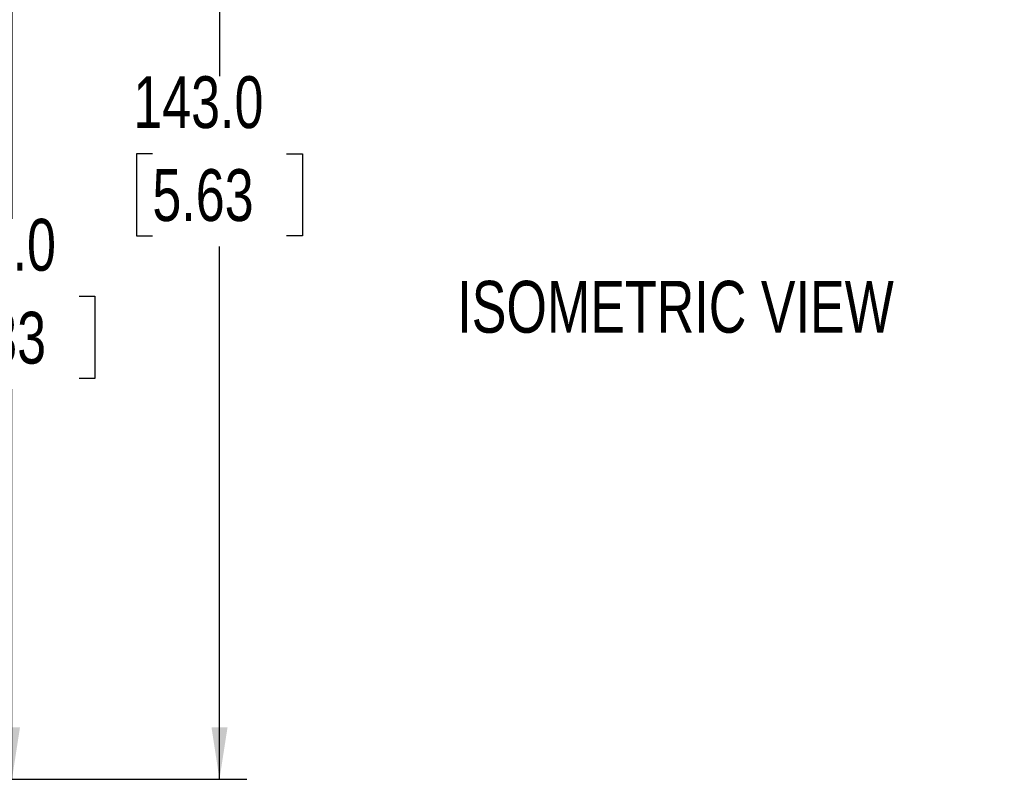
# Model space of a CAD drawing. Header units: millimetres. Extents: x 0 to 864, y 0 to 559.
# Tile 10 of 13: x 594 to 708, y 277 to 365. Entities that reach past the tile are written whole.
import ezdxf

# ---------------------------------------------------------------- set-up
doc = ezdxf.new("R2010")
doc.units = ezdxf.units.MM
doc.layers.add('DIMENSIONS', color=140, linetype='Continuous')
doc.layers.add('TEXT', color=140, linetype='Continuous')
doc.styles.add('SLDTEXTSTYLE0', font='TXT', dxfattribs={"width": 0.75})
doc.dimstyles.new('SLDDIMSTYLE1', dxfattribs={"dimtxt": 6, "dimasz": 6, "dimexe": 0, "dimexo": 0.0625, "dimgap": 1.5, "dimtad": 0, "dimtih": 1, "dimtoh": 1, "dimdec": 1, "dimrnd": 1e-09, "dimzin": 4, "dimdsep": 46, "dimtxsty": 'SLDTEXTSTYLE0', "dimsah": 1, "dimcen": 0.09, "dimadec": 0, "dimazin": 1, "dimtfac": 1, "dimtdec": 1, "dimtofl": 0, "dimtmove": 0, "dimatfit": 3, "dimfxl": 0, "dimfrac": 2, "dimtolj": 1, "dimtzin": 12, "dimarcsym": 0})

# ---------------------------------------------------------------- blocks, each defined once
blk = doc.blocks.new('_D_6')
at = {"layer": 'DIMENSIONS'}
for p, q in [((548.25, 387.35), (596.26, 387.35)), ((593.08, 387.35), (593.08, 342.21)), ((585.32, 333.23), (583.5, 333.23)), ((583.5, 333.23), (583.5, 323.71)), ((600.84, 333.23), (602.67, 333.23)), ((602.67, 333.23), (602.67, 323.71)), ((583.5, 323.71), (585.32, 323.71)), ((602.67, 323.71), (600.84, 323.71)), ((593.08, 277.35), (593.08, 322.49)), ((548.25, 277.35), (596.26, 277.35))]:
    blk.add_line(p, q, dxfattribs=at)
for points in [[(593.08, 387.35), (592.16, 381.35), (594.01, 381.35)], [(593.08, 277.35), (594.01, 283.35), (592.16, 283.35)]]:
    blk.add_solid(points, dxfattribs=at)
at = {"layer": 'DIMENSIONS', "char_height": 6, "attachment_point": 1, "style": 'SLDTEXTSTYLE0'}
for s, insert in [('110.0', (583.11, 342.19)), ('4.33', (585.32, 331.44))]:
    blk.add_mtext(s, dxfattribs=dict(at, insert=insert))
blk = doc.blocks.new('_D_7')
at = {"layer": 'DIMENSIONS'}
for p, q in [((517.75, 420.35), (620.26, 420.35)), ((617.08, 420.35), (617.08, 358.71)), ((609.32, 349.73), (607.5, 349.73)), ((607.5, 349.73), (607.5, 340.21)), ((624.84, 349.73), (626.67, 349.73)), ((626.67, 349.73), (626.67, 340.21)), ((607.5, 340.21), (609.32, 340.21)), ((626.67, 340.21), (624.84, 340.21)), ((617.08, 277.35), (617.08, 338.99)), ((548.25, 277.35), (620.26, 277.35))]:
    blk.add_line(p, q, dxfattribs=at)
for points in [[(617.08, 420.35), (616.16, 414.35), (618.01, 414.35)], [(617.08, 277.35), (618.01, 283.35), (616.16, 283.35)]]:
    blk.add_solid(points, dxfattribs=at)
at = {"layer": 'DIMENSIONS', "char_height": 6, "attachment_point": 1, "style": 'SLDTEXTSTYLE0'}
for s, insert in [('143.0', (607.11, 358.69)), ('5.63', (609.32, 347.94))]:
    blk.add_mtext(s, dxfattribs=dict(at, insert=insert))

msp = doc.modelspace()

# ---------------------------------------------------------------- texts
at = {"layer": 'TEXT', "insert": (644.58, 335.02), "char_height": 6, "attachment_point": 1, "style": 'SLDTEXTSTYLE0'}
msp.add_mtext('ISOMETRIC VIEW', dxfattribs=at)

# ---------------------------------------------------------------- dimensions: what is measured, and where the dimension line sits
at = {"layer": 'DIMENSIONS'}
for base, p2, picture, middle in [((617.08, 420.35), (516.48, 420.35), '_D_7', (617.08, 348.85)), ((593.08, 387.35), (546.98, 387.35), '_D_6', (593.08, 332.35))]:
    dim = msp.add_linear_dim(base=base, p1=(546.98, 277.35), p2=p2, angle=90, dimstyle='SLDDIMSTYLE1', dxfattribs=at)
    dim.commit()
    dim.dimension.update_dxf_attribs({"geometry": picture, "text_midpoint": middle, "dimtype": 160})

doc.saveas('drawing.dxf')
